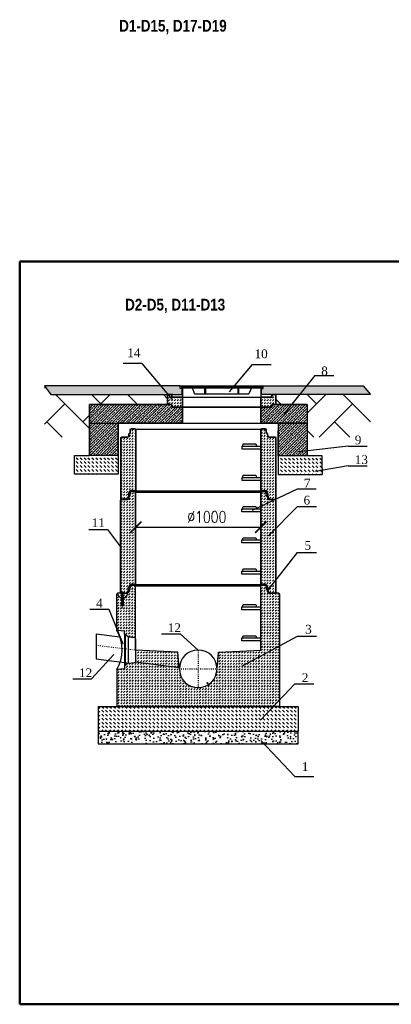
# Model space of a CAD drawing. Extents: x 6845 to 7728, y -3991 to -3204.
# Tile 1 of 5: x 6845 to 7142, y -3991 to -3204. Entities that reach past the tile are written whole.
import ezdxf

# ---------------------------------------------------------------- set-up
doc = ezdxf.new("R2010")
doc.units = 0
doc.header["$LTSCALE"] = 0.01
doc.linetypes.add('ACAD_ISO03W100', pattern=[30, 12, -18])
doc.linetypes.add('CENTER', pattern=[2, 1.25, -0.25, 0.25, -0.25])
doc.layers.get('0').update_dxf_attribs({"linetype": 'CONTINUOUS'})
doc.layers.get('DEFPOINTS').update_dxf_attribs({"linetype": 'CONTINUOUS'})
doc.layers.add('1', color=7, linetype='CONTINUOUS')
for name, color, linetype, lineweight in [('KRESKOWANIE', 7, 'CONTINUOUS', 15), ('Przekrój', 160, 'CONTINUOUS', 35), ('Widok', 160, 'CONTINUOUS', 25), ('Wymiarowanie', 3, 'CONTINUOUS', 13)]:
    doc.layers.add(name, color=color, linetype=linetype, lineweight=lineweight)
doc.styles.get("Standard").update_dxf_attribs({"font": 'TIMES.TTF', "height": 1.5})
doc.styles.add('STYLE1', font='simplex.shx', dxfattribs={"width": 0.8})

# ---------------------------------------------------------------- blocks, each defined once
blk = doc.blocks.new('ASSORTED_DRAFT16')
at = {"color": 2}
for p, q in [((647.3, 338.9), (648.4, 339.6)), ((649.8, 336.3), (647.3, 338.9)), ((649.8, 336.3), (648.4, 339.6))]:
    blk.add_line(p, q, dxfattribs=at)

msp = doc.modelspace()

# ---------------------------------------------------------------- hatches: boundary and pattern name
at = {"ltscale": 5}
h = msp.add_hatch(dxfattribs=at)
h.set_pattern_fill('AR-HBONE', color=256, scale=0.2, style=0)
h.set_pattern_definition([(45, (7125.37, -3496.844), (3e-15, 28.7368), [60.96, -20.32]), (135, (7139.738, -3482.475), (3e-15, 28.7368), [60.96, -20.32])])
h.paths.add_polyline_path([(6900.78, -3511.73), (6963.28, -3511.73), (6963.28, -3503.73), (6870, -3503.73), (6864.93, -3496.84), (6864.93, -3537.78), (6888.78, -3537.78), (6900.78, -3537.78), (6900.78, -3526.73)])
h.paths.add_polyline_path([(7125.37, -3503.73), (7068.89, -3503.73), (7062.5, -3511.73), (7074.78, -3511.73), (7074.78, -3537.77), (7086.78, -3537.77), (7125.37, -3537.77)])
h.paths.add_polyline_path([(7068.89, -3503.73), (7049.78, -3503.73), (7049.78, -3511.73), (7062.5, -3511.73)])
h = msp.add_hatch(color=256, dxfattribs=at)
h.paths.add_polyline_path([(6963.28, -3503.73), (6963.6, -3503.73), (6957.79, -3496.84), (6864.93, -3496.84), (6870, -3503.73)])
h.paths.add_polyline_path([(6965.28, -3503.73), (6966.53, -3503.73), (6967.18, -3503.73), (6967.56, -3503.73), (6974.79, -3503.73), (6974.79, -3498.84), (6973.29, -3498.84), (6973.29, -3496.84), (6957.79, -3496.84), (6963.6, -3503.73)])
h.paths.add_polyline_path([(7125.37, -3503.73), (7119.66, -3496.84), (7074.38, -3496.84), (7068.89, -3503.73)])
h.paths.add_polyline_path([(7074.38, -3496.84), (7052.35, -3496.84), (7046.53, -3503.73), (7046.81, -3503.73), (7049.78, -3503.73), (7068.89, -3503.73)])
h.paths.add_polyline_path([(7039.79, -3496.84), (7039.79, -3498.84), (7038.29, -3498.84), (7038.29, -3503.73), (7045.79, -3503.73), (7046.53, -3503.73), (7052.35, -3496.84)])
h = msp.add_hatch(dxfattribs=at)
h.set_pattern_fill('JIS_STN_2.5', color=256, scale=1.2, style=0)
h.set_pattern_definition([(45, (2980.1642, -5950.5028), (-2.1213203, 2.1213203), []), (45, (2982.2822, -5950.5028), (-2.1213203, 2.1213203), [1.44, -0.6])])
h.paths.add_polyline_path([(6923.78, -3526.73), (6975.28, -3526.73), (6975.28, -3513.73), (6966.78, -3513.73), (6966.53, -3513.73), (6966.53, -3511.73), (6900.78, -3511.73), (6900.78, -3526.73), (6900.78, -3552.52), (6923.78, -3552.51)])
h.paths.add_polyline_path([(7074.78, -3511.73), (7046.53, -3511.73), (7046.53, -3513.73), (7037.78, -3513.73), (7037.78, -3526.73), (7051.78, -3526.73), (7051.78, -3532.77), (7051.78, -3552.77), (7074.78, -3552.77)])
h = msp.add_hatch(dxfattribs=at)
h.set_pattern_fill('DASH', color=256, scale=0.7, angle=315, style=0)
h.set_pattern_definition([(315, (2980.1642, -5971.2838), (3.1430896, -7e-16), [2.2225, -2.2225])])
h.paths.add_polyline_path([(6900.78, -3552.52), (6888.78, -3552.52), (6888.78, -3562.52), (6888.78, -3567.52), (6923.78, -3567.52), (6923.78, -3562.52), (6923.78, -3552.52)])
h = msp.add_hatch(dxfattribs=at)
h.set_pattern_fill('DASH', color=256, scale=0.7, angle=315, style=0)
h.set_pattern_definition([(315, (2980.1642, -5971.5372), (3.1430896, -7e-16), [2.2225, -2.2225])])
h.paths.add_polyline_path([(7086.78, -3567.77), (7086.78, -3562.77), (7086.78, -3552.77), (7074.78, -3552.77), (7051.78, -3552.77), (7051.78, -3562.77), (7051.78, -3567.77)])
h = msp.add_hatch(dxfattribs=at)
h.set_pattern_fill('DASH', color=256, scale=0.5, angle=225, style=0)
h.set_pattern_definition([(225, (7840.6138, -3651.2348), (-4e-16, -2.245064), [1.5875, -1.5875])])
h.paths.add_polyline_path([(6922.72, -3753.13), (6922.72, -3723.73), (6928.89, -3723.03), (6928.88, -3720.53), (6929.37, -3720.42), (6931.81, -3718.58), (6932.87, -3718.47), (6936.81, -3718.08, 0.300328), (6937.72, -3717.5), (6972.58, -3722.11), (6972.67, -3723.13, 0.414214), (6987.72, -3738.19, 0.414214), (7002.78, -3723.13), (7003.94, -3709.82), (7037.72, -3708.13), (7037.72, -3700.83), (7037.72, -3698.43), (7037.72, -3675.83), (7037.72, -3673.43), (7037.72, -3656.63), (7037.92, -3656.63), (7038.32, -3656.23), (7041.11, -3656.23, -0.39391), (7042.11, -3657.17), (7042.29, -3659.75, 0.39391), (7042.49, -3659.93), (7042.82, -3659.93, -0.39391), (7043.17, -3660.26), (7043.28, -3661.8, 0.39391), (7044.28, -3662.73), (7044.71, -3662.73), (7049.72, -3662.73), (7052.22, -3662.73), (7052.62, -3663.13), (7052.72, -3663.13), (7052.72, -3704.9), (7052.72, -3748.07), (7047.92, -3753.13)])
h.paths.add_polyline_path([(6937.72, -3717.5), (6937.72, -3708.13), (6938.09, -3708.15), (6971.5, -3709.82), (6972.58, -3722.11)])
h = msp.add_hatch(dxfattribs=at)
h.set_pattern_fill('DASH', color=256, scale=0.5, angle=225, style=0)
h.set_pattern_definition([(225, (6937.7228, -3656.2348), (-4e-16, -2.245064), [1.5875, -1.5875])])
edge = h.paths.add_edge_path()
edge.add_line((6922.72, -3663.13), (6922.72, -3692.43))
edge.add_line((6922.72, -3692.43), (6928.89, -3693.13))
edge.add_line((6928.89, -3693.13), (6928.88, -3695.63))
edge.add_line((6928.88, -3695.63), (6929.37, -3695.74))
edge.add_line((6929.37, -3695.74), (6931.81, -3697.58))
edge.add_line((6931.81, -3697.58), (6936.81, -3698.08))
edge.add_ellipse((6936.77, -3699.11), major_axis=(-1.04, 0), ratio=1, start_angle=203.41039, end_angle=267.98856, ccw=False)
edge.add_line((6937.72, -3698.7), (6937.72, -3656.63))
edge.add_line((6937.72, -3656.63), (6937.52, -3656.63))
edge.add_line((6937.52, -3656.63), (6937.12, -3656.23))
edge.add_line((6937.12, -3656.23), (6934.34, -3656.23))
edge.add_ellipse((6934.34, -3657.23), major_axis=(1, 0), ratio=1, start_angle=90, end_angle=176)
edge.add_line((6933.34, -3657.17), (6933.16, -3659.75))
edge.add_ellipse((6932.96, -3659.73), major_axis=(-0.2, 0), ratio=1, start_angle=90, end_angle=176, ccw=False)
edge.add_line((6932.96, -3659.93), (6932.62, -3659.93))
edge.add_ellipse((6932.62, -3660.28), major_axis=(0.35, 0), ratio=1, start_angle=90, end_angle=176)
edge.add_line((6932.27, -3660.26), (6932.17, -3661.8))
edge.add_ellipse((6931.17, -3661.73), major_axis=(-1, 0), ratio=1, start_angle=90, end_angle=176, ccw=False)
edge.add_line((6931.17, -3662.73), (6930.92, -3662.73))
edge.add_ellipse((6927.22, -3662.73), major_axis=(-3.7, 0), ratio=1, start_angle=124.51811, end_angle=180, ccw=False)
edge.add_ellipse((6929.77, -3666.44), major_axis=(0.8, 0), ratio=1, start_angle=124.51811, end_angle=180)
edge.add_line((6928.97, -3666.44), (6928.97, -3666.63))
edge.add_ellipse((6928.87, -3666.63), major_axis=(-0.1, 0), ratio=1, start_angle=90, end_angle=180, ccw=False)
edge.add_line((6928.87, -3666.73), (6928.22, -3666.73))
edge.add_line((6928.22, -3666.73), (6928.09, -3666.78))
edge.add_ellipse((6928.17, -3667.01), major_axis=(0.25, 0), ratio=1, start_angle=108.43495, end_angle=180)
edge.add_line((6927.92, -3667.01), (6927.92, -3671.42))
edge.add_ellipse((6928.17, -3671.42), major_axis=(0.25, 0), ratio=1, start_angle=-180, end_angle=-99.46232)
edge.add_line((6928.13, -3671.67), (6928.4, -3671.71))
edge.add_ellipse((6928.37, -3671.86), major_axis=(-0.15, 0), ratio=1, start_angle=180, end_angle=260.53768, ccw=False)
edge.add_line((6928.52, -3671.86), (6928.52, -3672.18))
edge.add_ellipse((6928.37, -3672.18), major_axis=(-0.15, 0), ratio=1, start_angle=450, end_angle=540, ccw=False)
edge.add_line((6928.37, -3672.33), (6927.55, -3672.33))
edge.add_line((6927.55, -3672.33), (6926.07, -3672.33))
edge.add_ellipse((6926.07, -3672.18), major_axis=(-0.15, 0), ratio=1, start_angle=360, end_angle=450, ccw=False)
edge.add_line((6925.92, -3672.18), (6925.92, -3671.86))
edge.add_ellipse((6926.07, -3671.86), major_axis=(-0.15, 0), ratio=1, start_angle=279.46232, end_angle=360, ccw=False)
edge.add_line((6926.05, -3671.71), (6926.31, -3671.67))
edge.add_ellipse((6926.27, -3671.42), major_axis=(0.25, 0), ratio=1, start_angle=-80.53768, end_angle=0)
edge.add_line((6926.52, -3671.42), (6926.52, -3667.01))
edge.add_ellipse((6926.27, -3667.01), major_axis=(0.25, 0), ratio=1, start_angle=0, end_angle=71.56505)
edge.add_line((6926.35, -3666.78), (6926.22, -3666.73))
edge.add_line((6926.22, -3666.73), (6925.57, -3666.73))
edge.add_ellipse((6925.57, -3666.63), major_axis=(-0.1, 0), ratio=1, start_angle=0, end_angle=90, ccw=False)
edge.add_line((6925.47, -3666.63), (6925.47, -3666.44))
edge.add_ellipse((6924.67, -3666.44), major_axis=(0.8, 0), ratio=1, start_angle=0, end_angle=55.48189)
edge.add_ellipse((6927.22, -3662.73), major_axis=(-3.7, 0), ratio=1, start_angle=0, end_angle=55.48189, ccw=False)
edge.add_line((6923.52, -3662.73), (6923.22, -3662.73))
edge.add_line((6923.22, -3662.73), (6922.82, -3663.13))
edge.add_line((6922.82, -3663.13), (6922.72, -3663.13))
h = msp.add_hatch(dxfattribs=at)
h.set_pattern_fill('DASH', color=256, scale=0.7, angle=315, style=0)
h.set_pattern_definition([(315, (7067.7228, -3753.1348), (3.14309, -7e-16), [2.2225, -2.2225])])
h.paths.add_polyline_path([(6907.72, -3753.13), (6907.72, -3773.13), (7067.72, -3773.13), (7067.72, -3753.13)])
h = msp.add_hatch(dxfattribs=at)
h.set_pattern_fill('AR-CONC', color=256, scale=0.05, angle=315, style=0)
h.set_pattern_definition([(5, (7067.723, -3773.135), (5.87767, -7.00473), [0.9525, -10.4775]), (310, (7067.723, -3773.135), (5.50885, 8.0009), [0.762, -8.382]), (55.451, (7068.2126, -3773.7185), (11.3865, 0.9961), [0.8095, -8.9045]), (1.184, (7069.519, -3771.339), (8.0977, -11.0705), [1.4287, -15.7163]), (51.636, (7070.194, -3772.261), (17.1413, 0.3543), [1.2142, -13.3567]), (306.184, (7069.519, -3771.339), (17.1413, 0.3543), [1.143, -12.573]), (336, (7069.968, -3772.686), (1.74476, -8.97603), [0.9525, -10.4775]), (281, (7069.968, -3772.686), (8.69706, 4.327), [0.762, -8.382]), (26.4514, (7070.113, -3773.434), (10.4418, -4.649), [0.8095, -8.9045]), (352.5, (7067.7228, -3773.1348), (3.09867, 2.880273), [0, -8.2804, 0, -8.509, 0, -8.41375]), (322.5, (7067.7228, -3773.135), (5.90435, 1.17949), [0, -4.8514, 0, -8.0899, 0, -3.20675]), (282.5, (7065.72, -3771.1322), (4.59131, -4.99639), [0, -3.175, 0, -9.906, 0, -13.1445]), (272.5, (7064.822, -3770.234), (6.13612, -4.3382), [0, -4.1275, 0, -6.5786, 0, -9.3345])])
h.paths.add_polyline_path([(6907.72, -3783.13), (6907.72, -3773.13), (7067.72, -3773.13), (7067.72, -3783.13)])
at = {"layer": 'KRESKOWANIE'}
h = msp.add_hatch(dxfattribs=at)
h.set_pattern_fill('DASH', color=256, scale=0.5, angle=225, style=0)
h.set_pattern_definition([(225, (3885.0006, -1621.8948), (-4e-16, -2.245064), [1.5875, -1.5875])])
h.paths.add_polyline_path([(6975.28, -3505.73), (6966.53, -3505.73), (6966.53, -3503.73), (6963.28, -3503.73), (6963.28, -3511.73), (6966.78, -3511.73), (6966.78, -3513.73), (6975.28, -3513.73)])
h.paths.add_polyline_path([(7049.78, -3503.73), (7046.53, -3503.73), (7046.53, -3505.73), (7037.78, -3505.73), (7037.78, -3513.73), (7046.28, -3513.73), (7046.28, -3511.73), (7049.78, -3511.73)])
h = msp.add_hatch(dxfattribs=at)
h.set_pattern_fill('DASH', color=256, scale=0.5, angle=225, style=0)
h.set_pattern_definition([(225, (3532.337, -1212.6761), (-4e-16, -2.24506403), [1.5875, -1.5875])])
h.paths.add_polyline_path([(6937.78, -3531.73), (6937.28, -3531.23), (6934.39, -3531.23, 0.3942), (6933.4, -3532.17), (6933.21, -3534.93), (6932.54, -3534.93, 0.39391), (6932.34, -3535.12), (6932.22, -3536.8, -0.39391), (6931.23, -3537.73), (6926.28, -3537.73), (6925.78, -3538.23), (6925.78, -3587.73), (6930.79, -3587.73, 0.339454), (6931.76, -3586.99), (6931.96, -3586.23), (6932.18, -3583.13, -0.108817), (6932.3, -3582.72), (6933.11, -3581.25, -0.273097), (6933.99, -3580.73), (6937.78, -3580.73)])
h.paths.add_polyline_path([(7037.78, -3580.73), (7041.57, -3580.73, -0.273097), (7042.45, -3581.25), (7043.26, -3582.72, -0.108817), (7043.38, -3583.13), (7043.6, -3586.23), (7043.8, -3586.99, 0.339454), (7044.77, -3587.73), (7049.72, -3587.73), (7049.78, -3538.23), (7049.28, -3537.73), (7044.33, -3537.73, -0.39391), (7043.34, -3536.8), (7043.22, -3535.12, 0.39391), (7043.02, -3534.93), (7042.36, -3534.93), (7042.16, -3532.17, 0.3942), (7041.17, -3531.23), (7038.28, -3531.23), (7037.78, -3531.73)])
h = msp.add_hatch(dxfattribs=at)
h.set_pattern_fill('DASH', color=256, scale=0.5, angle=225, style=0)
h.set_pattern_definition([(225, (3848.9254, -1272.0961), (-4e-16, -2.245064), [1.5875, -1.5875])])
h.paths.add_polyline_path([(6937.72, -3581.73), (6937.22, -3581.23), (6934.34, -3581.23, 0.3942), (6933.34, -3582.17), (6933.15, -3584.93), (6932.48, -3584.93, 0.39391), (6932.28, -3585.12), (6932.17, -3586.8, -0.39391), (6931.17, -3587.73), (6926.22, -3587.73), (6925.72, -3588.23), (6925.72, -3662.73), (6930.73, -3662.73, 0.339454), (6931.7, -3661.99), (6931.9, -3661.23), (6932.14, -3657.92), (6933.06, -3656.25, -0.273097), (6933.93, -3655.73), (6937.72, -3655.73)])
h.paths.add_polyline_path([(7049.72, -3588.23), (7049.22, -3587.73), (7044.28, -3587.73, -0.39391), (7043.28, -3586.8), (7043.16, -3585.12, 0.39391), (7042.96, -3584.93), (7042.3, -3584.93), (7042.11, -3582.17, 0.3942), (7041.11, -3581.23), (7038.22, -3581.23), (7037.72, -3581.73), (7037.72, -3655.73), (7041.51, -3655.73, -0.273097), (7042.39, -3656.25), (7043.31, -3657.92), (7043.54, -3661.23), (7043.75, -3661.99, 0.339454), (7044.71, -3662.73), (7049.72, -3662.73)])

# ---------------------------------------------------------------- linework, layer by layer
at = {"ltscale": 5}
for p, q in [((6942.62, -3478.88), (6927.62, -3478.88)), ((6942.62, -3478.88), (6966.98, -3507.73)), ((7030.99, -3479.7), (7012.5, -3501.59)), ((7030.99, -3479.7), (7045.99, -3479.7)), ((7081.1, -3488.43), (7056.29, -3519.52)), ((7081.1, -3488.43), (7096.1, -3488.43)), ((6973.29, -3496.84), (6864.93, -3496.84)), ((6864.93, -3496.84), (6870, -3503.73)), ((6870, -3503.73), (6963.28, -3503.73)), ((6966.53, -3503.73), (6967.18, -3503.73)), ((6973.29, -3496.84), (7039.79, -3496.84)), ((7039.79, -3496.84), (7119.66, -3496.84)), ((7046.54, -3503.73), (7046.81, -3503.73)), ((7125.37, -3503.73), (7049.78, -3503.73)), ((7119.66, -3496.84), (7125.37, -3503.73)), ((7074.78, -3511.73), (7074.78, -3552.77)), ((7051.78, -3526.73), (7051.78, -3532.77)), ((7037.78, -3531.73), (6937.78, -3531.73)), ((6925.78, -3538.23), (6926.39, -3537.74)), ((7044.33, -3537.73), (7044.84, -3537.74)), ((7107.7, -3544.95), (7068.45, -3549.48)), ((7107.7, -3544.95), (7122.7, -3544.95)), ((6888.78, -3562.52), (6888.78, -3552.52)), ((6888.78, -3552.52), (6900.78, -3552.52)), ((6923.78, -3552.51), (6900.78, -3552.52)), ((6923.78, -3552.52), (6923.78, -3562.52)), ((7051.78, -3552.77), (7051.78, -3562.77)), ((7074.78, -3552.77), (7051.78, -3552.77)), ((7086.78, -3552.77), (7074.78, -3552.77)), ((7086.78, -3562.77), (7086.78, -3552.77)), ((6888.78, -3567.52), (6888.78, -3562.52)), ((6923.78, -3567.52), (6888.78, -3567.52)), ((6923.78, -3562.52), (6923.78, -3567.52)), ((7051.78, -3562.77), (7051.78, -3567.77)), ((7107.7, -3560.72), (7081.38, -3565.26)), ((7086.78, -3562.77), (7086.78, -3567.77)), ((7107.7, -3560.72), (7122.7, -3560.72)), ((7051.78, -3567.77), (7086.78, -3567.77)), ((6937.72, -3581.73), (7037.72, -3581.73)), ((7031.14, -3596.35), (7067.09, -3579.25)), ((7067.09, -3579.25), (7082.09, -3579.25)), ((7043.83, -3616.73), (7067.23, -3593.38)), ((7067.23, -3593.38), (7082.23, -3593.38)), ((6900.3, -3611.61), (6915.3, -3611.61)), ((6915.3, -3611.61), (6925.72, -3625.48)), ((7044.31, -3659.31), (7067.23, -3629.98)), ((7067.23, -3629.98), (7082.23, -3629.98)), ((6937.72, -3656.63), (7037.72, -3656.63)), ((7037.72, -3708.13), (7037.72, -3656.63)), ((7037.92, -3656.63), (7038.32, -3656.23)), ((7038.32, -3656.23), (7041.11, -3656.23)), ((7042.11, -3657.17), (7042.29, -3659.75)), ((7042.49, -3659.93), (7042.82, -3659.93)), ((7043.17, -3660.26), (7043.28, -3661.8)), ((6901.15, -3675.45), (6916.15, -3675.45)), ((6916.15, -3675.45), (6927.37, -3703.21)), ((6929.37, -3695.74), (6928.88, -3695.63)), ((6958.43, -3695.11), (6973.43, -3695.11)), ((6973.43, -3695.11), (6987.72, -3708.08)), ((7022.73, -3720.98), (7067.23, -3697.12)), ((7067.23, -3697.12), (7082.23, -3697.12)), ((7003.94, -3709.82), (7037.72, -3708.13)), ((6902.51, -3731.13), (6920.31, -3711.73)), ((6972.58, -3722.11), (6971.5, -3709.82)), ((7002.78, -3723.13), (7003.94, -3709.82)), ((6922.72, -3723.73), (6922.72, -3753.13)), ((6937.72, -3717.5), (6972.58, -3722.11)), ((6972.67, -3723.13), (6972.58, -3722.11)), ((6887.51, -3731.13), (6902.51, -3731.13)), ((7037.72, -3763.89), (7065.08, -3735.04)), ((7065.08, -3735.04), (7080.08, -3735.04)), ((6922.72, -3753.13), (7052.72, -3753.13)), ((7037.72, -3780.35), (7065.08, -3809.2)), ((7065.08, -3809.2), (7080.08, -3809.2))]:
    msp.add_line(p, q, dxfattribs=at)
at = {"color": 0, "ltscale": 5}
for p, q in [((6967.56, -3503.73), (6966.81, -3503.73)), ((6967.56, -3503.73), (6974.79, -3503.73)), ((6973.29, -3498.84), (6973.29, -3496.84)), ((6974.79, -3498.84), (6973.29, -3498.84)), ((6974.29, -3496.84), (6974.29, -3498.34)), ((6974.29, -3498.34), (6975.29, -3498.34)), ((6974.59, -3496.84), (6974.59, -3498.34)), ((7038.49, -3498.24), (6974.59, -3498.24)), ((6974.79, -3503.73), (6974.79, -3498.84)), ((6975.29, -3498.34), (6975.29, -3505.84)), ((6975.29, -3498.34), (7037.79, -3498.34)), ((6975.29, -3498.34), (6982.79, -3498.34)), ((6982.79, -3498.34), (6984.88, -3503.25)), ((6984.88, -3503.25), (7028.21, -3503.25)), ((6992.79, -3498.34), (6992.79, -3503.25)), ((6992.79, -3503.25), (6993.79, -3503.25)), ((6993.79, -3503.25), (6993.79, -3498.34)), ((7019.29, -3498.34), (7019.29, -3503.25)), ((7020.29, -3503.25), (7020.29, -3498.34)), ((7030.29, -3498.34), (7028.21, -3503.25)), ((7037.79, -3498.34), (7037.79, -3505.84)), ((7038.79, -3498.34), (7037.79, -3498.34)), ((7038.29, -3503.84), (7038.29, -3498.84)), ((7038.29, -3498.84), (7039.79, -3498.84)), ((7045.79, -3503.73), (7038.29, -3503.73)), ((7038.49, -3496.84), (7038.49, -3498.34)), ((7038.79, -3496.84), (7038.79, -3498.34)), ((7039.79, -3498.84), (7039.79, -3496.84)), ((7045.79, -3503.73), (7046.54, -3503.73))]:
    msp.add_line(p, q, dxfattribs=at)
at = {"color": 0, "linetype": 'ByBlock'}
msp.add_line((6937.76, -3609.83), (7037.72, -3609.87), dxfattribs=at)
for p, q in [((6937.72, -3661.65), (6937.72, -3661.65)), ((7037.72, -3663.13), (7037.72, -3663.13)), ((6928.89, -3693.13), (6922.72, -3692.43)), ((6928.88, -3695.63), (6928.89, -3693.13)), ((6906.21, -3695.02), (6906.21, -3715.02)), ((6928.88, -3695.63), (6928.88, -3720.53)), ((6931.81, -3697.58), (6929.37, -3695.74)), ((6929.37, -3695.74), (6929.37, -3720.42)), ((6931.81, -3697.58), (6936.81, -3698.08)), ((6931.81, -3697.58), (6931.81, -3718.58)), ((6937.72, -3699.11), (6937.72, -3717.5)), ((6928.89, -3723.03), (6922.72, -3723.73)), ((6929.37, -3720.42), (6928.88, -3720.53)), ((6928.88, -3720.53), (6928.89, -3723.03)), ((6931.81, -3718.58), (6929.37, -3720.42)), ((6931.81, -3718.58), (6936.81, -3718.08)), ((6907.72, -3753.13), (6907.72, -3773.13)), ((6907.72, -3753.13), (7067.72, -3753.13)), ((7067.72, -3753.13), (7067.72, -3773.13)), ((6907.72, -3773.13), (6907.72, -3783.13)), ((7067.72, -3773.13), (6907.72, -3773.13)), ((7067.72, -3783.13), (7067.72, -3773.13)), ((6907.72, -3783.13), (7067.72, -3783.13))]:
    msp.add_line(p, q)
at = {"color": 1}
for p, q in [((6906.21, -3695.02), (6925.05, -3697.46)), ((6906.21, -3715.02), (6932.87, -3718.47))]:
    msp.add_line(p, q, dxfattribs=at)
at = {"linetype": 'ACAD_ISO03W100', "ltscale": 5}
for p, q in [((6987.72, -3708.08), (6987.72, -3739.2)), ((6972.67, -3723.13), (7002.78, -3723.13))]:
    msp.add_line(p, q, dxfattribs=at)
at = {"color": 0, "linetype": 'ByBlock', "const_width": 1.37}
for points in [[(6942.32, -3605.27), (6933.21, -3614.38)], [(7042.28, -3605.31), (7033.17, -3614.42)]]:
    msp.add_lwpolyline(points, dxfattribs=at)
for centre, radius, start, end in [((6895.47, -3708.08), 31.42, 330.13364, 29.86636), ((6936.77, -3699.11), 1.04, 23.41039, 90.04229), ((6936.83, -3717.1), 0.98, 268.73466, 335.60052)]:
    msp.add_arc(centre, radius, start, end)
at = {"ltscale": 5}
for start, end in [(0, 180), (180, 0)]:
    msp.add_arc((6987.72, -3723.13), 15.06, start, end, dxfattribs=at)
at = {"layer": '1', "color": 7, "ltscale": 200}
msp.add_line((6975.28, -3519.23), (6975.28, -3513.73), dxfattribs=at)
at = {"layer": '1', "color": 7}
for p, q in [((7023.28, -3545.03), (7023.78, -3543.23)), ((7023.78, -3543.23), (7033.78, -3543.23)), ((7033.78, -3543.23), (7034.28, -3545.03)), ((7022.78, -3547.43), (7022.78, -3545.03)), ((7022.78, -3545.03), (7037.78, -3545.03)), ((7022.78, -3545.03), (7023.28, -3545.03)), ((7037.78, -3547.43), (7022.78, -3547.43)), ((7022.78, -3547.43), (7022.78, -3547.43)), ((7022.78, -3547.43), (7022.78, -3547.43)), ((7022.78, -3572.43), (7022.78, -3570.03)), ((7022.78, -3570.03), (7037.78, -3570.03)), ((7022.78, -3570.03), (7023.28, -3570.03)), ((7037.78, -3572.43), (7022.78, -3572.43)), ((7022.78, -3572.43), (7022.78, -3572.43)), ((7022.78, -3572.43), (7022.78, -3572.43)), ((7023.28, -3570.03), (7023.78, -3568.23)), ((7023.78, -3568.23), (7033.78, -3568.23)), ((7033.78, -3568.23), (7034.28, -3570.03)), ((7022.72, -3597.43), (7022.72, -3595.03)), ((7022.72, -3595.03), (7037.72, -3595.03)), ((7022.72, -3595.03), (7023.22, -3595.03)), ((7037.72, -3597.43), (7022.72, -3597.43)), ((7022.72, -3597.43), (7022.72, -3597.43)), ((7022.72, -3597.43), (7022.72, -3597.43)), ((7023.22, -3595.03), (7023.72, -3593.23)), ((7023.72, -3593.23), (7033.72, -3593.23)), ((7033.72, -3593.23), (7034.22, -3595.03)), ((7022.72, -3622.43), (7022.72, -3620.03)), ((7022.72, -3620.03), (7037.72, -3620.03)), ((7022.72, -3620.03), (7023.22, -3620.03)), ((7037.72, -3622.43), (7022.72, -3622.43)), ((7022.72, -3622.43), (7022.72, -3622.43)), ((7022.72, -3622.43), (7022.72, -3622.43)), ((7023.22, -3620.03), (7023.72, -3618.23)), ((7023.72, -3618.23), (7033.72, -3618.23)), ((7033.72, -3618.23), (7034.22, -3620.03)), ((7022.72, -3647.43), (7022.72, -3645.03)), ((7022.72, -3645.03), (7037.72, -3645.03)), ((7022.72, -3645.03), (7023.22, -3645.03)), ((7023.22, -3645.03), (7023.72, -3643.23)), ((7023.72, -3643.23), (7033.72, -3643.23)), ((7033.72, -3643.23), (7034.22, -3645.03)), ((7037.72, -3647.43), (7022.72, -3647.43)), ((7022.72, -3647.43), (7022.72, -3647.43)), ((7022.72, -3647.43), (7022.72, -3647.43)), ((7022.72, -3675.83), (7022.72, -3673.43)), ((7022.72, -3673.43), (7037.72, -3673.43)), ((7022.72, -3673.43), (7023.22, -3673.43)), ((7037.72, -3675.83), (7022.72, -3675.83)), ((7022.72, -3675.83), (7022.72, -3675.83)), ((7022.72, -3675.83), (7022.72, -3675.83)), ((7023.22, -3673.43), (7023.72, -3671.63)), ((7023.72, -3671.63), (7033.72, -3671.63)), ((7033.72, -3671.63), (7034.22, -3673.43)), ((7022.72, -3700.83), (7022.72, -3698.43)), ((7022.72, -3698.43), (7037.72, -3698.43)), ((7022.72, -3698.43), (7023.22, -3698.43)), ((7037.72, -3700.83), (7022.72, -3700.83)), ((7022.72, -3700.83), (7022.72, -3700.83)), ((7022.72, -3700.83), (7022.72, -3700.83)), ((7023.22, -3698.43), (7023.72, -3696.63)), ((7023.72, -3696.63), (7033.72, -3696.63)), ((7033.72, -3696.63), (7034.22, -3698.43))]:
    msp.add_line(p, q, dxfattribs=at)
at = {"layer": '1', "color": 7, "lineweight": 40, "ltscale": 200}
msp.add_line((6930.79, -3587.73), (6925.78, -3587.73), dxfattribs=at)
at = {"layer": '1', "color": 0, "linetype": 'CENTER'}
msp.add_line((6927.22, -3674.72), (6927.22, -3661.45), dxfattribs=at)
at = {"layer": '1', "color": 0}
for p, q in [((6932.27, -3660.26), (6932.17, -3661.8)), ((6932.96, -3659.93), (6932.62, -3659.93)), ((6933.34, -3657.17), (6933.16, -3659.75)), ((6934.34, -3656.23), (6937.12, -3656.23)), ((6937.52, -3656.63), (6937.12, -3656.23)), ((6937.72, -3656.63), (6937.52, -3656.63)), ((6937.72, -3708.13), (6937.72, -3656.63)), ((7037.92, -3656.63), (7037.72, -3656.63)), ((7038.32, -3656.23), (7041.11, -3656.23)), ((7042.29, -3659.75), (7042.11, -3657.17)), ((7042.82, -3659.93), (7042.49, -3659.93)), ((7043.28, -3661.8), (7043.17, -3660.26)), ((6922.82, -3663.13), (6922.72, -3663.13)), ((6922.72, -3692.43), (6922.72, -3663.13)), ((6923.22, -3662.73), (6922.82, -3663.13)), ((6923.52, -3662.73), (6923.22, -3662.73)), ((6930.64, -3662.73), (6923.52, -3662.73)), ((6925.47, -3666.63), (6925.47, -3666.44)), ((6926.22, -3666.73), (6925.57, -3666.73)), ((6925.92, -3663.98), (6925.92, -3664.31)), ((6926.31, -3666.18), (6925.92, -3666.23)), ((6925.92, -3666.23), (6928.52, -3666.23)), ((6925.92, -3666.23), (6925.92, -3666.63)), ((6925.92, -3666.63), (6926.35, -3666.78)), ((6925.92, -3666.63), (6928.52, -3666.63)), ((6926.07, -3663.83), (6928.37, -3663.83)), ((6926.52, -3665.01), (6926.52, -3665.94)), ((6926.52, -3667.01), (6926.52, -3671.42)), ((6927.92, -3665.94), (6927.92, -3665.01)), ((6927.92, -3671.42), (6927.92, -3667.01)), ((6928.09, -3666.78), (6928.52, -3666.63)), ((6928.52, -3666.23), (6928.14, -3666.18)), ((6928.87, -3666.73), (6928.22, -3666.73)), ((6928.52, -3664.31), (6928.52, -3663.98)), ((6928.52, -3666.63), (6928.52, -3666.23)), ((6928.97, -3666.44), (6928.97, -3666.63)), ((6930.92, -3662.73), (6930.64, -3662.73)), ((6931.17, -3662.73), (6930.92, -3662.73)), ((7052.22, -3662.73), (7044.28, -3662.73)), ((7052.62, -3663.13), (7052.22, -3662.73)), ((7052.72, -3663.13), (7052.62, -3663.13)), ((7052.72, -3663.13), (7052.72, -3753.13)), ((6925.92, -3671.86), (6925.92, -3672.18)), ((6926.31, -3671.67), (6926.05, -3671.71)), ((6926.07, -3672.33), (6927.55, -3672.33)), ((6927.55, -3672.33), (6928.37, -3672.33)), ((6928.4, -3671.71), (6928.13, -3671.67)), ((6928.52, -3672.18), (6928.52, -3671.86)), ((6971.5, -3709.82), (6937.72, -3708.13)), ((7052.72, -3753.13), (6922.72, -3753.13))]:
    msp.add_line(p, q, dxfattribs=at)
at = {"layer": '1', "color": 0, "extrusion": (0, 0, -1)}
for centre, radius, start, end in [((-6931.17, -3661.73), 1, 184, 270), ((-6932.62, -3660.28), 0.35, 4, 90), ((-6932.96, -3659.73), 0.2, 184, 270), ((-6934.34, -3657.23), 1, 4, 90), ((-7041.11, -3657.23), 1, 90, 176), ((-7042.49, -3659.73), 0.2, 270, 356), ((-7042.82, -3660.28), 0.35, 90, 176), ((-7044.28, -3661.73), 1, 270, 356), ((-6927.22, -3662.73), 3.7, 304.51811, 0), ((-6924.67, -3666.44), 0.8, 124.51811, 180), ((-6925.57, -3666.63), 0.1, 270, 0), ((-6926.27, -3665.94), 0.25, 180, 262.5), ((-6926.27, -3667.01), 0.25, 108.43495, 180), ((-6926.27, -3665.01), 0.25, 112.46884, 180), ((-6928.17, -3665.01), 0.25, 0, 67.53116), ((-6928.17, -3665.94), 0.25, 277.5, 0), ((-6928.17, -3667.01), 0.25, 0, 71.56505), ((-6928.87, -3666.63), 0.1, 180, 270), ((-6929.77, -3666.44), 0.8, 0, 55.48189), ((-6927.22, -3662.73), 3.7, 180, 235.48189), ((-6926.27, -3671.42), 0.25, 180, 260.53768), ((-6928.17, -3671.42), 0.25, 279.46232, 0)]:
    msp.add_arc(centre, radius, start, end, dxfattribs=at)
at = {"layer": '1', "color": 0}
for centre, radius, start, end in [((6926.07, -3663.98), 0.15, 90, 180), ((6926.32, -3664.31), 0.4, 180, 241.2238), ((6927.29, -3662.56), 2.4, 241.2238, 247.53116), ((6927.16, -3662.56), 2.4, 292.46884, 298.7762), ((6928.12, -3664.31), 0.4, 298.7762, 0), ((6928.37, -3663.98), 0.15, 0, 90), ((6926.07, -3671.86), 0.15, 99.46232, 180), ((6926.07, -3672.18), 0.15, 180, 270), ((6928.37, -3672.18), 0.15, 270, 0), ((6928.37, -3671.86), 0.15, 0, 80.53768)]:
    msp.add_arc(centre, radius, start, end, dxfattribs=at)
at = {"layer": 'DEFPOINTS', "color": 1, "lineweight": 50, "ltscale": 5}
for p, q in [((7727.62, -3397.46), (6845.01, -3397.46)), ((6845.01, -3397.46), (6845.01, -3991.46)), ((7727.62, -3991.46), (6845.01, -3991.46))]:
    msp.add_line(p, q, dxfattribs=at)
at = {"layer": 'Przekrój', "color": 7}
for p, q in [((6963.28, -3503.73), (6966.53, -3503.73)), ((6963.28, -3511.73), (6963.28, -3503.73)), ((6963.28, -3503.73), (6965.28, -3503.73)), ((6966.53, -3505.73), (6966.53, -3503.73)), ((7046.53, -3503.73), (7049.78, -3503.73)), ((7046.53, -3505.73), (7046.53, -3503.73)), ((7049.78, -3503.73), (7049.78, -3511.73)), ((6900.78, -3511.73), (6900.78, -3526.73)), ((6966.53, -3511.73), (6900.78, -3511.73)), ((6966.53, -3505.73), (6975.28, -3505.73)), ((6966.53, -3513.73), (6966.53, -3511.73)), ((6975.28, -3505.73), (6975.28, -3513.73)), ((7037.78, -3505.73), (7046.53, -3505.73)), ((7037.78, -3505.73), (7037.78, -3513.73)), ((7046.53, -3513.73), (7046.53, -3511.73)), ((7046.53, -3511.73), (7074.78, -3511.73)), ((6975.28, -3513.73), (6966.53, -3513.73)), ((6966.78, -3513.73), (6975.28, -3513.73)), ((6975.28, -3513.73), (6975.28, -3526.73)), ((7037.78, -3526.73), (7037.78, -3513.73)), ((7037.78, -3513.73), (7046.53, -3513.73)), ((7037.78, -3513.73), (7046.28, -3513.73)), ((6900.78, -3526.73), (6900.78, -3552.52)), ((6923.78, -3552.51), (6923.78, -3526.73)), ((6923.78, -3526.73), (6975.28, -3526.73)), ((7037.78, -3526.73), (7074.78, -3526.73)), ((6932.22, -3536.8), (6932.34, -3535.12)), ((6933.21, -3534.93), (6932.54, -3534.93)), ((6933.21, -3534.93), (6933.4, -3532.17)), ((6937.28, -3531.23), (6934.39, -3531.23)), ((6937.78, -3531.73), (6937.28, -3531.23)), ((6937.78, -3531.73), (6937.78, -3580.73)), ((7037.78, -3531.73), (7038.28, -3531.23)), ((7037.78, -3580.73), (7037.78, -3531.73)), ((7041.17, -3531.23), (7038.28, -3531.23)), ((7042.16, -3532.17), (7042.36, -3534.93)), ((7043.02, -3534.93), (7042.36, -3534.93)), ((7043.22, -3535.12), (7043.34, -3536.8)), ((7051.78, -3532.77), (7051.78, -3552.77)), ((6925.78, -3587.73), (6925.78, -3538.23)), ((6926.39, -3537.74), (6930.86, -3537.74)), ((7049.28, -3537.73), (7044.84, -3537.74)), ((7049.78, -3538.23), (7049.28, -3537.73)), ((7049.78, -3538.23), (7049.72, -3587.73)), ((6931.96, -3586.23), (6932.18, -3583.13)), ((6933.11, -3581.25), (6932.3, -3582.72)), ((6933.15, -3584.93), (6933.34, -3582.17)), ((6937.78, -3580.73), (6933.99, -3580.73)), ((6937.22, -3581.23), (6934.34, -3581.23)), ((6937.72, -3581.73), (6937.22, -3581.23)), ((6937.72, -3581.73), (6937.72, -3655.73)), ((7037.72, -3581.73), (7038.22, -3581.23)), ((7037.72, -3655.73), (7037.72, -3581.73)), ((7041.57, -3580.73), (7037.78, -3580.73)), ((7041.11, -3581.23), (7038.22, -3581.23)), ((7042.11, -3582.17), (7042.3, -3584.93)), ((7043.26, -3582.72), (7042.45, -3581.25)), ((7043.38, -3583.13), (7043.6, -3586.23)), ((6925.72, -3588.23), (6926.22, -3587.73)), ((6925.72, -3662.73), (6925.72, -3588.23)), ((6926.22, -3587.73), (6931.17, -3587.73)), ((6931.96, -3586.23), (6931.76, -3586.99)), ((6932.17, -3586.8), (6932.28, -3585.12)), ((6933.15, -3584.93), (6932.48, -3584.93)), ((7042.96, -3584.93), (7042.3, -3584.93)), ((7043.16, -3585.12), (7043.28, -3586.8)), ((7043.8, -3586.99), (7043.6, -3586.23)), ((7044.28, -3587.73), (7049.22, -3587.73)), ((7049.72, -3587.73), (7044.77, -3587.73)), ((7049.72, -3588.23), (7049.22, -3587.73)), ((7049.72, -3588.23), (7049.72, -3662.73)), ((6931.9, -3661.23), (6931.7, -3661.99)), ((6931.9, -3661.23), (6932.12, -3658.13)), ((6933.06, -3656.25), (6932.24, -3657.72)), ((6937.72, -3655.73), (6933.93, -3655.73)), ((7041.51, -3655.73), (7037.72, -3655.73)), ((7043.2, -3657.72), (7042.39, -3656.25)), ((7043.32, -3658.13), (7043.54, -3661.23)), ((7043.75, -3661.99), (7043.54, -3661.23)), ((6930.73, -3662.73), (6925.72, -3662.73)), ((7044.71, -3662.73), (7049.72, -3662.73))]:
    msp.add_line(p, q, dxfattribs=at)
for centre, radius, start, end in [((6932.54, -3535.13), 0.2, 90, 176), ((6934.39, -3532.23), 1, 90, 176.05747), ((7041.17, -3532.23), 1, 3.94253, 90), ((7043.02, -3535.13), 0.2, 4, 90), ((6931.23, -3536.73), 1, 270, 356), ((7044.33, -3536.73), 1, 184, 270), ((6933.18, -3583.21), 1, 151.09929, 175.94065), ((6933.99, -3581.73), 1, 90, 151.09929), ((6934.34, -3582.23), 1, 90, 176.05747), ((7041.11, -3582.23), 1, 3.94253, 90), ((7041.57, -3581.73), 1, 28.90071, 90), ((7042.38, -3583.21), 1, 4.05935, 28.90071), ((6930.79, -3586.73), 1, 270, 345), ((6931.17, -3586.73), 1, 270, 356), ((6932.48, -3585.13), 0.2, 90, 176), ((7042.96, -3585.13), 0.2, 4, 90), ((7044.28, -3586.73), 1, 184, 270), ((7044.77, -3586.73), 1, 195, 270), ((6930.73, -3661.73), 1, 270, 345), ((6933.12, -3658.21), 1, 151.09929, 175.94065), ((6933.93, -3656.73), 1, 90, 151.09929), ((7041.51, -3656.73), 1, 28.90071, 90), ((7042.33, -3658.21), 1, 4.05935, 28.90071), ((7044.71, -3661.73), 1, 195, 270)]:
    msp.add_arc(centre, radius, start, end, dxfattribs=at)
at = {"layer": 'Widok', "color": 7}
for p, q in [((6975.28, -3505.73), (7037.78, -3505.73)), ((6975.28, -3513.73), (7037.78, -3513.73)), ((7037.78, -3513.73), (6975.28, -3513.73)), ((6900.78, -3526.73), (7037.78, -3526.73)), ((6937.78, -3580.73), (7037.78, -3580.73)), ((6937.72, -3655.73), (7037.72, -3655.73))]:
    msp.add_line(p, q, dxfattribs=at)
at = {"layer": 'Wymiarowanie', "color": 7, "linetype": 'ACAD_ISO03W100', "ltscale": 5}
msp.add_line((6938.22, -3708.17), (6906.21, -3704.37), dxfattribs=at)

# ---------------------------------------------------------------- block references
at = {"layer": '1', "color": 0, "lineweight": -3, "xscale": 0.5, "yscale": 0.5, "zscale": 0.5}
msp.add_blockref('ASSORTED_DRAFT16', (6671.05, -3903.83), dxfattribs=at)

# ---------------------------------------------------------------- texts
at = {"color": 0, "style": 'STYLE1', "width": 0.8}
msp.add_text('%%C1000', height=9.113, dxfattribs=at).set_placement((6979, -3606.19))
at = {"color": 2, "lineweight": 30, "ltscale": 5, "char_height": 9.3789, "width": 1006.2579, "attachment_point": 1}
for s, insert in [('{\\fArial Narrow|b1|i0|c238|p34;D1-D15, D17-D19}', (6924.53, -3204.09)), ('{\\fArial Narrow|b1|i0|c238|p34;D2-D5, D11-D13}', (6929.29, -3427.15))]:
    msp.add_mtext(s, dxfattribs=dict(at, insert=insert))
at = {"ltscale": 5, "char_height": 7, "width": 65.5546}
for s, insert, attachment_point in [('14', (6931, -3466.87), 1), ('10', (7032.74, -3467.7), 1), ('8', (7086.09, -3481.34), 1), ('9', (7112.89, -3536.54), 1), ('13', (7112.89, -3552.32), 1), ('7', (7072.25, -3571.1), 1), ('6', (7071.95, -3584.72), 1), ('11', (6902.56, -3602.72), 1), ('5', (7072.67, -3620.95), 1), ('4', (6906.06, -3667.12), 1), ('12', (6963.34, -3686.77), 1), ('3', (7073.24, -3687.95), 1), ('12', (6892.42, -3722.79), 1), ('2', (7070.58, -3726.69), 1), ('1', (7070.58, -3804.79), 7)]:
    msp.add_mtext(s, dxfattribs=dict(at, insert=insert, attachment_point=attachment_point))

doc.saveas('drawing.dxf')
